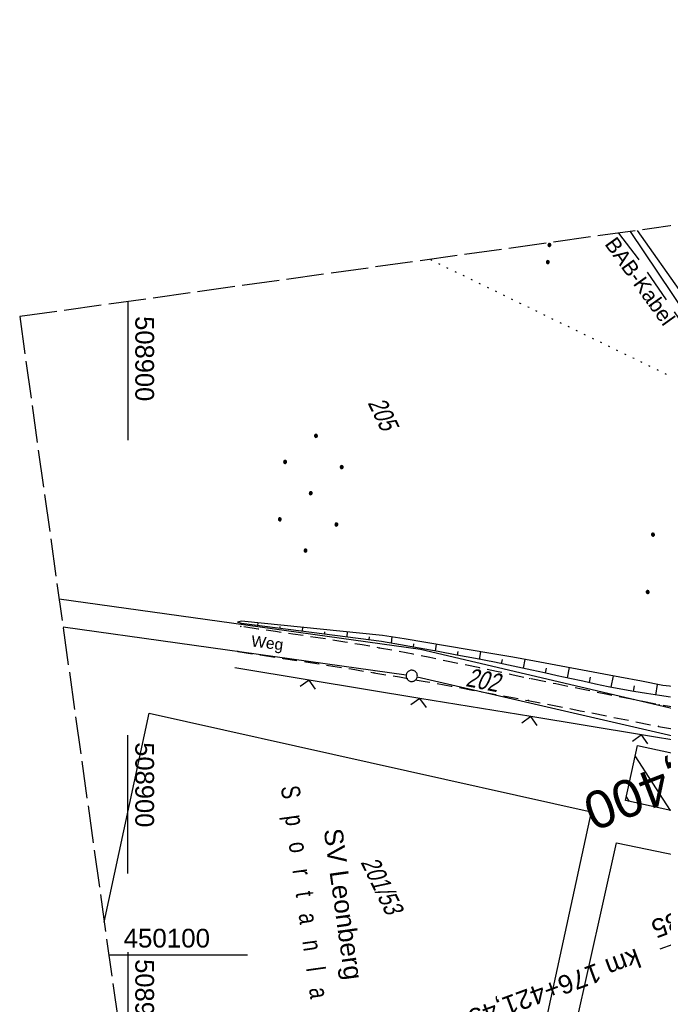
# Model space of a CAD drawing. Extents: x 508886 to 509272, y 449452 to 450225.
# Tile 36 of 45: x 508886 to 508972, y 450093 to 450225. Entities that reach past the tile are written whole.
import ezdxf
from ezdxf.enums import TextEntityAlignment as Align

# ---------------------------------------------------------------- set-up
doc = ezdxf.new("R2010")
doc.units = 0
doc.header["$LTSCALE"] = 10
doc.header["$MEASUREMENT"] = 0
for name, pattern in [('ACAD_ISO16W100', [73, 15, -6.5, 15, -6.5, 15, -7, 1, -7]), ('LT00', [0]), ('LT11', [0.3, 0.2, -0.1]), ('LT14', [0.6, 0.5, -0.1]), ('LT17', [0.15, 0.1, -0.05]), ('PUNKTX2_STR', [0.6, 0.1, -0.5])]:
    doc.linetypes.add(name, pattern=pattern)
doc.layers.get('0').update_dxf_attribs({"linetype": 'LT00'})
for name, color, linetype in [('--EK_ST-93-1', 30, 'LT17'), ('--EL_DFK_AB_L', 21, 'LT00'), ('-EL-93-1', 250, 'LT00'), ('BAB-KABEL', 220, 'ACAD_ISO16W100'), ('BAB-KABEL_TEXT', 221, 'Continuous'), ('DFK_AB_L', 21, 'LT00'), ('DFK_BEB_SCHR', 254, 'LT00'), ('DFK_BEBAUUNG', 250, 'LT00'), ('DFK_BES-NAME', 255, 'LT00'), ('DFK_FLUR_NR', 250, 'LT00'), ('DFK_GZPKT', 250, 'LT00'), ('DFK_KATASTER', 250, 'LT00'), ('DFK_NUTZUNG', 250, 'LT00'), ('DFK_NUTZUNGSGRENZE', 70, 'PUNKTX2_STR'), ('DFK_TOPO-ANL', 252, 'LT00'), ('FELDWEG_TEXT', 250, 'Continuous'), ('V122_BOESCH', 250, 'LT00'), ('V122_BOSCHUNG', 250, 'LT00'), ('V122_FELDWEG', 250, 'LT11'), ('V122_RASTER', 250, 'LT00'), ('V122_ZAUN', 40, 'LT00'), ('V123_BOESCH', 250, 'LT00'), ('V123_BOSCHUNG', 250, 'LT00'), ('V123_FELDWEG', 250, 'LT11'), ('V123_RASTER', 250, 'LT00'), ('V123_ZAUN', 40, 'LT00')]:
    doc.layers.add(name, color=color, linetype=linetype)
doc.layers.add('-BLATT_123-RAND', color=7, linetype='LT14', plot=False)
doc.styles.add('Arial', font='ARIAL.TTF')
doc.styles.add('Beschrift', font='ARIAL.TTF')
doc.styles.get("Standard").update_dxf_attribs({"font": 'ARIAL.TTF'})

# ---------------------------------------------------------------- blocks, each defined once
blk = doc.blocks.new('SYMB7010')
at = {"color": 0, "linetype": 'ByBlock'}
for points in [[(-0.031408, 0.499213), (-0.093728, 0.49134), (-0.15457, 0.475719), (-0.212975, 0.452595), (-0.268021, 0.422333), (-0.31884, 0.385411), (-0.36463, 0.342411), (-0.40467, 0.29401), (-0.438329, 0.240973), (-0.465074, 0.184136), (-0.484486, 0.124395), (-0.496256, 0.062692), (-0.5002, 0)], [(-0.5002, 0), (-0.496256, -0.062692), (-0.484486, -0.124395), (-0.465075, -0.184136), (-0.438329, -0.240973), (-0.404671, -0.29401), (-0.36463, -0.342411), (-0.31884, -0.385411), (-0.268021, -0.422333), (-0.212975, -0.452595), (-0.154571, -0.475719), (-0.093728, -0.49134), (-0.031408, -0.499213), (0.031408, -0.499213)], [(0.5002, 0), (0.496256, 0.062692), (0.484485, 0.124395), (0.465074, 0.184136), (0.438329, 0.240973), (0.40467, 0.29401), (0.36463, 0.342411), (0.31884, 0.385411), (0.268021, 0.422333), (0.212975, 0.452595), (0.15457, 0.475719), (0.093728, 0.49134), (0.031408, 0.499213), (-0.031408, 0.499213)], [(0.031408, -0.499213), (0.093728, -0.491341), (0.15457, -0.475719), (0.212975, -0.452595), (0.268021, -0.422333), (0.31884, -0.385411), (0.36463, -0.342411), (0.404671, -0.294011), (0.438329, -0.240974), (0.465075, -0.184136), (0.484486, -0.124395), (0.496256, -0.062692), (0.500201, 0)]]:
    blk.add_lwpolyline(points, dxfattribs=at)
blk = doc.blocks.new('SYMB7112')
at = {"color": 0, "linetype": 'ByBlock'}
for p, q in [((-0.13, 0.012919), (-0.13, -0.012919)), ((-0.125, -0.017105), (-0.125, 0.017105)), ((-0.12, 0.019164), (-0.12, -0.019164)), ((-0.115, -0.019796), (-0.115, 0.019796)), ((-0.11, 0.019164), (-0.11, -0.019164)), ((-0.105, -0.017105), (-0.105, 0.017105)), ((-0.1, 0.012919), (-0.1, -0.012919)), ((-0.095, -0.000126), (-0.095, 0.000146)), ((0.1, 0.012919), (0.1, -0.012919)), ((0.105, -0.017105), (0.105, 0.017105)), ((0.11, 0.019164), (0.11, -0.019164)), ((0.115, -0.019796), (0.115, 0.019796)), ((0.12, 0.019164), (0.12, -0.019164)), ((0.125, -0.017105), (0.125, 0.017105)), ((0.13, 0.012919), (0.13, -0.012919)), ((0.135, -0.000126), (0.135, 0.000146))]:
    blk.add_line(p, q, dxfattribs=at)
for points in [[(-0.095, 0), (-0.096981, 0.008678), (-0.10253, 0.015637), (-0.11055, 0.019499), (-0.11945, 0.019499), (-0.12747, 0.015637), (-0.133019, 0.008678), (-0.135, 0)], [(-0.135, 0), (-0.133019, -0.008678), (-0.12747, -0.015637), (-0.11945, -0.019499), (-0.11055, -0.019499), (-0.10253, -0.015637), (-0.096981, -0.008678), (-0.095, 0)], [(0.135, 0), (0.133019, 0.008678), (0.12747, 0.015637), (0.11945, 0.019499), (0.11055, 0.019499), (0.10253, 0.015637), (0.096981, 0.008678), (0.095, 0)], [(0.095, 0), (0.096981, -0.008678), (0.10253, -0.015637), (0.11055, -0.019499), (0.11945, -0.019499), (0.12747, -0.015637), (0.133019, -0.008678), (0.135, 0)]]:
    blk.add_lwpolyline(points, dxfattribs=at)
blk = doc.blocks.new('Ackerland7')
at = {"layer": 'DFK_NUTZUNG', "color": 0, "linetype": 'ByBlock'}
for p, q in [((-3.95, 3.63), (-3.95, 3.97)), ((-3.9, 3.99), (-3.9, 3.61)), ((-3.85, 3.6), (-3.85, 4)), ((-3.8, 3.99), (-3.8, 3.61)), ((-3.75, 3.63), (-3.75, 3.97)), ((3.75, 3.63), (3.75, 3.97)), ((3.8, 3.99), (3.8, 3.61)), ((3.85, 3.6), (3.85, 4)), ((3.9, 3.99), (3.9, 3.61)), ((3.95, 3.63), (3.95, 3.97)), ((-4, 3.93), (-4, 3.67)), ((-3.7, 3.93), (-3.7, 3.67)), ((-3.65, 3.8), (-3.65, 3.8)), ((3.7, 3.93), (3.7, 3.67)), ((4, 3.93), (4, 3.67)), ((4.05, 3.8), (4.05, 3.8)), ((-7.85, 0.13), (-7.85, -0.13)), ((-7.8, -0.17), (-7.8, 0.17)), ((-7.75, 0.19), (-7.75, -0.19)), ((-7.7, -0.2), (-7.7, 0.2)), ((-7.65, 0.19), (-7.65, -0.19)), ((-7.6, -0.17), (-7.6, 0.17)), ((-7.55, 0.13), (-7.55, -0.13)), ((-7.5, 0), (-7.5, 0)), ((-0.15, 0.13), (-0.15, -0.13)), ((-0.1, -0.17), (-0.1, 0.17)), ((-0.05, 0.19), (-0.05, -0.19)), ((0, -0.2), (0, 0.2)), ((0.05, 0.19), (0.05, -0.19)), ((0.1, -0.17), (0.1, 0.17)), ((0.15, 0.13), (0.15, -0.13)), ((0.2, 0), (0.2, 0)), ((7.55, 0.13), (7.55, -0.13)), ((7.6, -0.17), (7.6, 0.17)), ((7.65, 0.19), (7.65, -0.19)), ((7.7, -0.2), (7.7, 0.2)), ((7.75, 0.19), (7.75, -0.19)), ((7.8, -0.17), (7.8, 0.17)), ((7.85, 0.13), (7.85, -0.13)), ((7.9, 0), (7.9, 0)), ((-4, -3.67), (-4, -3.93)), ((-3.95, -3.97), (-3.95, -3.63)), ((-3.9, -3.61), (-3.9, -3.99)), ((-3.85, -4), (-3.85, -3.6)), ((-3.8, -3.61), (-3.8, -3.99)), ((-3.75, -3.97), (-3.75, -3.63)), ((-3.7, -3.67), (-3.7, -3.93)), ((-3.65, -3.8), (-3.65, -3.8)), ((3.7, -3.67), (3.7, -3.93)), ((3.75, -3.97), (3.75, -3.63)), ((3.8, -3.61), (3.8, -3.99)), ((3.85, -4), (3.85, -3.6)), ((3.9, -3.61), (3.9, -3.99)), ((3.95, -3.97), (3.95, -3.63)), ((4, -3.67), (4, -3.93)), ((4.05, -3.8), (4.05, -3.8))]:
    blk.add_line(p, q, dxfattribs=at)
for points in [[(-3.65, 3.8), (-3.67, 3.89), (-3.73, 3.96), (-3.81, 3.99), (-3.89, 3.99), (-3.97, 3.96), (-4.03, 3.89), (-4.05, 3.8), (-4.03, 3.71), (-3.97, 3.64), (-3.89, 3.6), (-3.81, 3.6), (-3.73, 3.64), (-3.67, 3.71), (-3.65, 3.8)], [(4.05, 3.8), (4.03, 3.89), (3.97, 3.96), (3.89, 3.99), (3.81, 3.99), (3.73, 3.96), (3.67, 3.89), (3.65, 3.8), (3.67, 3.71), (3.73, 3.64), (3.81, 3.61), (3.89, 3.61), (3.97, 3.64), (4.03, 3.71), (4.05, 3.8)], [(-7.5, 0), (-7.52, 0.09), (-7.58, 0.16), (-7.66, 0.19), (-7.74, 0.19), (-7.82, 0.16), (-7.88, 0.09), (-7.9, 0)], [(0.2, 0), (0.18, 0.09), (0.12, 0.16), (0.04, 0.19), (-0.04, 0.19), (-0.12, 0.16), (-0.18, 0.09), (-0.2, 0)], [(-0.2, 0), (-0.18, -0.09), (-0.12, -0.16), (-0.04, -0.19), (0.04, -0.19), (0.12, -0.16), (0.18, -0.09), (0.2, 0)], [(7.9, 0), (7.88, 0.09), (7.82, 0.16), (7.74, 0.19), (7.66, 0.19), (7.58, 0.16), (7.52, 0.09), (7.5, 0)], [(7.5, 0), (7.52, -0.09), (7.58, -0.16), (7.66, -0.19), (7.74, -0.19), (7.82, -0.16), (7.88, -0.09), (7.9, 0)], [(-7.9, 0), (-7.88, -0.09), (-7.82, -0.16), (-7.74, -0.19), (-7.66, -0.19), (-7.58, -0.16), (-7.52, -0.09), (-7.5, 0)], [(-3.65, -3.8), (-3.67, -3.71), (-3.73, -3.64), (-3.81, -3.61), (-3.89, -3.61), (-3.97, -3.64), (-4.03, -3.71), (-4.05, -3.8), (-4.03, -3.89), (-3.97, -3.96), (-3.89, -3.99), (-3.81, -3.99), (-3.73, -3.96), (-3.67, -3.89), (-3.65, -3.8)], [(4.05, -3.8), (4.03, -3.71), (3.97, -3.64), (3.89, -3.61), (3.81, -3.61), (3.73, -3.64), (3.67, -3.71), (3.65, -3.8), (3.67, -3.89), (3.73, -3.96), (3.81, -3.99), (3.89, -3.99), (3.97, -3.96), (4.03, -3.89), (4.05, -3.8)]]:
    blk.add_lwpolyline(points, dxfattribs=at)
blk = doc.blocks.new('SYMB0011')
at = {"color": 0, "linetype": 'ByBlock'}
for p, q in [((0.5, 0), (-0.5, 0)), ((0, 0.5), (0, -0.5))]:
    blk.add_line(p, q, dxfattribs=at)
blk = doc.blocks.new('SYMB0024')
at = {"color": 0, "linetype": 'ByBlock'}
for p, q in [((-0.5, 0.5), (0, 0)), ((0, 0), (0.5, 0.5))]:
    blk.add_line(p, q, dxfattribs=at)

msp = doc.modelspace()

# ---------------------------------------------------------------- linework, layer by layer
at = {"layer": '--EL_DFK_AB_L'}
msp.add_line((508987.61, 450166.19), (508967.16, 450196.71), dxfattribs=at)
at = {"layer": '-BLATT_123-RAND'}
msp.add_lwpolyline([(508885.55, 450185.32), (508987.91, 449452.43), (509272.15, 449492.13), (509169.8, 450225.01), (508885.55, 450185.32)], dxfattribs=at)
at = {"layer": '-EL-93-1'}
msp.add_line((509029.69, 450122.46), (508971.08, 450100.76), dxfattribs=at)
at = {"layer": 'BAB-KABEL', "ltscale": 0.03, "flags": 128}
msp.add_lwpolyline([(508965.57, 450196.49), (508968.17, 450193.06), (508993.1, 450156.36), (508997.12, 450135.56), (509002.82, 450109.82), (509012.65, 450072.79), (509017.45, 450054.58), (509021.52, 450039.03), (509022.25, 450035.31), (509025.67, 450025.46), (509039.27, 449995.74), (509060.83, 449981.06), (509071.35, 449941.87), (509079.37, 449903.88), (509086.81, 449866.64), (509093.49, 449826.15), (509098.83, 449789.48), (509101.31, 449770.56), (509103.6, 449753.4), (509104.75, 449737.96), (509105.13, 449731.1), (509107.05, 449705.63), (509108.32, 449670.9), (509109.2, 449644.46), (509091.88, 449639.28), (509094.03, 449616.63), (509109.57, 449611.95), (509109.31, 449593.19), (509108.93, 449567.25), (509108.56, 449549.91), (509107.92, 449539.68), (509107.54, 449523.74), (509106.02, 449504.51), (509103.03, 449469.79), (509102.87, 449468.48)], dxfattribs=at)
at = {"layer": 'DFK_AB_L'}
msp.add_line((508987.61, 450166.19), (508967.16, 450196.71), dxfattribs=at)
at = {"layer": 'DFK_BEB_SCHR'}
for p, q in [((508972.5, 450119.32), (508967.78, 450126.64)), ((508966.59, 450121.12), (508966.97, 450120.52))]:
    msp.add_line(p, q, dxfattribs=at)
at = {"layer": 'DFK_BEBAUUNG'}
msp.add_lwpolyline([(508966.48, 450120.63), (508968.08, 450128.02), (508978.4, 450125.79), (508976.78, 450118.39), (508966.48, 450120.63)], dxfattribs=at)
at = {"layer": 'DFK_KATASTER'}
for p, q in [((508890.82, 450147.61), (508939.09, 450140.88)), ((508937.19, 450137.41), (508891.35, 450143.8)), ((508939.09, 450140.88), (508998.53, 450126.92)), ((508998.85, 450123.23), (508938.66, 450137.14))]:
    msp.add_line(p, q, dxfattribs=at)
at = {"layer": 'DFK_NUTZUNGSGRENZE', "ltscale": 0.2}
msp.add_line((508983.83, 450171.84), (508940.34, 450192.97), dxfattribs=at)
at = {"layer": 'DFK_TOPO-ANL'}
for p, q in [((508896.85, 450104.4), (508902.87, 450132.32)), ((508902.87, 450132.32), (508961.91, 450119.15)), ((508961.91, 450119.15), (508939.84, 450017.61)), ((508957.78, 450081.26), (508965.28, 450115.01)), ((508965.28, 450115.01), (508991.93, 450109.38))]:
    msp.add_line(p, q, dxfattribs=at)
at = {"layer": 'V122_BOESCH'}
for points in [[(508991.68, 450133.96), (508971.46, 450136.03), (508968.61, 450136.58), (508965.75, 450137.13), (508962.89, 450137.68), (508960.04, 450138.22), (508957.18, 450138.75), (508954.31, 450139.27), (508951.42, 450139.79), (508948.52, 450140.29), (508945.62, 450140.79), (508942.72, 450141.28), (508939.82, 450141.76), (508936.92, 450142.24), (508934.02, 450142.72), (508915.18, 450144.62), (508914.66, 450144.5)], [(508972.5, 450134.48), (508971.02, 450134.67), (508969.31, 450134.93), (508967.59, 450135.21), (508965.88, 450135.53), (508964.18, 450135.86), (508962.47, 450136.22), (508960.77, 450136.58), (508959.07, 450136.96), (508957.37, 450137.33), (508955.67, 450137.71), (508953.97, 450138.08), (508951.47, 450138.61), (508948.97, 450139.12), (508946.46, 450139.61), (508943.95, 450140.09), (508941.44, 450140.55), (508938.93, 450141.01), (508936.42, 450141.47), (508933.91, 450141.92), (508915.19, 450144.33), (508914.66, 450144.5)]]:
    msp.add_lwpolyline(points, dxfattribs=at)
at = {"layer": 'V122_BOSCHUNG'}
for p, q in [((508917.36, 450144.4), (508917.33, 450144.06)), ((508920.33, 450143.89), (508920.31, 450143.67)), ((508923.33, 450143.8), (508923.28, 450143.29)), ((508926.29, 450143.2), (508926.26, 450142.9)), ((508929.3, 450143.2), (508929.24, 450142.52)), ((508932.25, 450142.51), (508932.21, 450142.14)), ((508935.28, 450142.51), (508935.16, 450141.69)), ((508938.18, 450141.59), (508938.11, 450141.16)), ((508941.2, 450141.53), (508941.06, 450140.62)), ((508944.09, 450140.56), (508944.01, 450140.08)), ((508947.13, 450140.53), (508946.95, 450139.51)), ((508949.99, 450139.48), (508949.89, 450138.93)), ((508953.04, 450139.5), (508952.83, 450138.32)), ((508955.88, 450138.33), (508955.76, 450137.69)), ((508958.95, 450138.42), (508958.69, 450137.04)), ((508961.76, 450137.13), (508961.62, 450136.4)), ((508964.85, 450137.3), (508964.55, 450135.79)), ((508970.72, 450136.17), (508970.48, 450134.75)), ((508967.65, 450135.98), (508967.5, 450135.23))]:
    msp.add_line(p, q, dxfattribs=at)
at = {"layer": 'V122_FELDWEG', "flags": 128}
for points in [[(508994, 450128.92), (508993.24, 450129.35), (508992.45, 450129.72), (508991.63, 450130.02), (508990.78, 450130.24), (508989.92, 450130.4), (508970.99, 450133.43), (508967.53, 450134.13), (508964.08, 450134.82), (508960.62, 450135.52), (508957.17, 450136.23), (508953.72, 450136.94), (508951.49, 450137.41), (508949.26, 450137.89), (508947.03, 450138.36), (508944.8, 450138.83), (508942.57, 450139.29), (508940.34, 450139.75), (508938.1, 450140.19), (508935.87, 450140.62), (508933.63, 450141.03), (508931.32, 450141.44), (508929.01, 450141.82), (508926.7, 450142.19), (508924.38, 450142.55), (508922.06, 450142.9), (508919.74, 450143.23), (508917.42, 450143.57), (508915.1, 450143.9)], [(508914.69, 450140.56), (508917.72, 450140.11), (508920.75, 450139.65), (508923.78, 450139.18), (508926.81, 450138.71), (508929.84, 450138.23), (508932.87, 450137.73), (508936.31, 450137.16), (508939.74, 450136.56), (508943.18, 450135.94), (508946.61, 450135.31), (508950.04, 450134.67), (508953.47, 450134.02), (508956.96, 450133.34), (508960.45, 450132.65), (508963.94, 450131.96), (508967.42, 450131.26), (508970.91, 450130.55), (508988.91, 450127.46), (508989.6, 450127.32), (508990.26, 450127.1), (508990.9, 450126.82), (508991.5, 450126.46), (508992.06, 450126.03)]]:
    msp.add_lwpolyline(points, dxfattribs=at)
at = {"layer": 'V122_RASTER'}
msp.add_line((508900, 450110.88), (508900, 450129.38), dxfattribs=at)
at = {"layer": 'V122_ZAUN'}
for p, q in [((508968.04, 450196.84), (508974.13, 450188.21)), ((508924.23, 450136.75), (508914.28, 450138.39)), ((508939.03, 450134.3), (508924.23, 450136.75)), ((508953.83, 450131.86), (508939.03, 450134.3)), ((508968.63, 450129.41), (508953.83, 450131.86)), ((508983.43, 450126.97), (508968.63, 450129.41))]:
    msp.add_line(p, q, dxfattribs=at)
at = {"layer": 'V123_BOESCH'}
for points in [[(508991.68, 450133.96), (508971.46, 450136.03), (508968.61, 450136.58), (508965.75, 450137.13), (508962.89, 450137.68), (508960.04, 450138.22), (508957.18, 450138.75), (508954.31, 450139.27), (508951.42, 450139.79), (508948.52, 450140.29), (508945.62, 450140.79), (508942.72, 450141.28), (508939.82, 450141.76), (508936.92, 450142.24), (508934.02, 450142.72), (508915.18, 450144.62), (508914.66, 450144.5)], [(508972.5, 450134.48), (508971.02, 450134.67), (508969.31, 450134.93), (508967.59, 450135.21), (508965.88, 450135.53), (508964.18, 450135.86), (508962.47, 450136.22), (508960.77, 450136.58), (508959.07, 450136.96), (508957.37, 450137.33), (508955.67, 450137.71), (508953.97, 450138.08), (508951.47, 450138.61), (508948.97, 450139.12), (508946.46, 450139.61), (508943.95, 450140.09), (508941.44, 450140.55), (508938.93, 450141.01), (508936.42, 450141.47), (508933.91, 450141.92), (508915.19, 450144.33), (508914.66, 450144.5)]]:
    msp.add_lwpolyline(points, dxfattribs=at)
at = {"layer": 'V123_BOSCHUNG'}
for p, q in [((508917.36, 450144.4), (508917.33, 450144.06)), ((508920.33, 450143.89), (508920.31, 450143.67)), ((508923.33, 450143.8), (508923.28, 450143.29)), ((508926.29, 450143.2), (508926.26, 450142.9)), ((508929.3, 450143.2), (508929.24, 450142.52)), ((508932.25, 450142.51), (508932.21, 450142.14)), ((508935.28, 450142.51), (508935.16, 450141.69)), ((508938.18, 450141.59), (508938.11, 450141.16)), ((508941.2, 450141.53), (508941.06, 450140.62)), ((508944.09, 450140.56), (508944.01, 450140.08)), ((508947.13, 450140.53), (508946.95, 450139.51)), ((508949.99, 450139.48), (508949.89, 450138.93)), ((508953.04, 450139.5), (508952.83, 450138.32)), ((508955.88, 450138.33), (508955.76, 450137.69)), ((508958.95, 450138.42), (508958.69, 450137.04)), ((508961.76, 450137.13), (508961.62, 450136.4)), ((508964.85, 450137.3), (508964.55, 450135.79)), ((508970.72, 450136.17), (508970.48, 450134.75)), ((508967.65, 450135.98), (508967.5, 450135.23))]:
    msp.add_line(p, q, dxfattribs=at)
at = {"layer": 'V123_FELDWEG', "flags": 128}
for points in [[(508994, 450128.92), (508993.24, 450129.35), (508992.45, 450129.72), (508991.63, 450130.02), (508990.78, 450130.24), (508989.92, 450130.4), (508970.99, 450133.43), (508967.53, 450134.13), (508964.08, 450134.82), (508960.62, 450135.52), (508957.17, 450136.23), (508953.72, 450136.94), (508951.49, 450137.41), (508949.26, 450137.89), (508947.03, 450138.36), (508944.8, 450138.83), (508942.57, 450139.29), (508940.34, 450139.75), (508938.1, 450140.19), (508935.87, 450140.62), (508933.63, 450141.03), (508931.32, 450141.44), (508929.01, 450141.82), (508926.7, 450142.19), (508924.38, 450142.55), (508922.06, 450142.9), (508919.74, 450143.23), (508917.42, 450143.57), (508915.1, 450143.9)], [(508914.69, 450140.56), (508917.72, 450140.11), (508920.75, 450139.65), (508923.78, 450139.18), (508926.81, 450138.71), (508929.84, 450138.23), (508932.87, 450137.73), (508936.31, 450137.16), (508939.74, 450136.56), (508943.18, 450135.94), (508946.61, 450135.31), (508950.04, 450134.67), (508953.47, 450134.02), (508956.96, 450133.34), (508960.45, 450132.65), (508963.94, 450131.96), (508967.42, 450131.26), (508970.91, 450130.55), (508988.91, 450127.46), (508989.6, 450127.32), (508990.26, 450127.1), (508990.9, 450126.82), (508991.5, 450126.46), (508992.06, 450126.03)]]:
    msp.add_lwpolyline(points, dxfattribs=at)
at = {"layer": 'V123_RASTER'}
for p, q in [((508900, 450187.33), (508900, 450168.83)), ((508897.47, 450100), (508915.97, 450100)), ((508900, 450100.39), (508900, 450081.89))]:
    msp.add_line(p, q, dxfattribs=at)
at = {"layer": 'V123_ZAUN'}
for p, q in [((508968.04, 450196.84), (508974.13, 450188.21)), ((508924.23, 450136.75), (508914.28, 450138.39)), ((508939.03, 450134.3), (508924.23, 450136.75)), ((508953.83, 450131.86), (508939.03, 450134.3)), ((508968.63, 450129.41), (508953.83, 450131.86)), ((508983.43, 450126.97), (508968.63, 450129.41))]:
    msp.add_line(p, q, dxfattribs=at)

# ---------------------------------------------------------------- block references
at = {"layer": 'DFK_GZPKT', "xscale": 1.500000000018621, "yscale": 1.5, "zscale": 1.5, "rotation": 264.7377099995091}
msp.add_blockref('SYMB7010', (508937.93, 450137.31), dxfattribs=at)
at = {"layer": 'DFK_NUTZUNG', "xscale": 10.00000000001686, "yscale": 10, "zscale": 10, "rotation": 264.7377100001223}
msp.add_blockref('SYMB7112', (508956.22, 450193.76), dxfattribs=at)
at = {"layer": 'DFK_NUTZUNG', "rotation": 264.7376999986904}
for p in [(508924.44, 450161.72), (508973.59, 450152)]:
    msp.add_blockref('Ackerland7', p, dxfattribs=at)
at = {"layer": 'V122_FELDWEG', "xscale": 0.1, "yscale": 0.1, "zscale": 0.1, "rotation": 295.821}
for p in [(508915.1, 450143.9), (508914.69, 450140.56), (508933.63, 450141.03), (508932.87, 450137.73), (508953.72, 450136.94), (508953.47, 450134.02), (508970.99, 450133.43), (508970.91, 450130.55)]:
    msp.add_blockref('SYMB0011', p, dxfattribs=at)
at = {"layer": 'V122_ZAUN', "xscale": 2.1, "yscale": 2.1, "zscale": 2.1, "rotation": 170.62643}
for p in [(508924.23, 450136.75), (508939.03, 450134.3), (508953.83, 450131.86), (508968.63, 450129.41)]:
    msp.add_blockref('SYMB0024', p, dxfattribs=at)
at = {"layer": 'V123_FELDWEG', "xscale": 0.09999999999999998, "yscale": 0.1, "zscale": 0.1, "rotation": 277.95061}
for p in [(508915.1, 450143.9), (508914.69, 450140.56), (508933.63, 450141.03), (508932.87, 450137.73), (508953.72, 450136.94), (508953.47, 450134.02), (508970.99, 450133.43), (508970.91, 450130.55)]:
    msp.add_blockref('SYMB0011', p, dxfattribs=at)
at = {"layer": 'V123_ZAUN', "xscale": 2.1, "yscale": 2.1, "zscale": 2.1, "rotation": 170.62599}
for p in [(508924.23, 450136.75), (508939.03, 450134.3), (508953.83, 450131.86), (508968.63, 450129.41)]:
    msp.add_blockref('SYMB0024', p, dxfattribs=at)

# ---------------------------------------------------------------- texts
at = {"layer": '--EK_ST-93-1', "style": 'Beschrift'}
msp.add_text('176,400', height=5, rotation=-158.8927, dxfattribs=at).set_placement((508984.86, 450127.93), align=Align.MIDDLE_LEFT)
at = {"layer": '-EL-93-1', "style": 'Arial'}
msp.add_text('A=799,635', height=2.5, rotation=200.31, dxfattribs=at).set_placement((508970.56, 450102.17), align=Align.TOP_RIGHT)
msp.add_text('   km 176+421,450', height=2.5, rotation=200.31, dxfattribs=at).set_placement((508971.08, 450100.76), align=Align.MIDDLE_LEFT)
at = {"layer": 'BAB-KABEL_TEXT', "insert": (508967.59, 450189.45), "char_height": 2, "attachment_point": 8, "rotation": 305.6767, "style": 'Beschrift'}
msp.add_mtext('BAB-Kabel', dxfattribs=at)
at = {"layer": 'DFK_BES-NAME', "width": 0.75}
msp.add_text('S   p   o   r   t   a   n   l   a   g   e', height=2.5, rotation=277.9506, dxfattribs=at).set_placement((508920.43, 450122.46))
at = {"layer": 'DFK_BES-NAME'}
msp.add_text('SV Leonberg', height=2.5, rotation=277.9506, dxfattribs=at).set_placement((508926.16, 450116.73))
at = {"layer": 'DFK_FLUR_NR', "oblique": 13.754, "width": 0.75}
for s, rotation, p in [('205', 295.821, (508932, 450173.81)), ('202', 348.9423, (508945.04, 450135.96)), ('201/53', 295.821, (508931.06, 450112.41))]:
    msp.add_text(s, height=2.5, rotation=rotation, dxfattribs=at).set_placement(p)
at = {"layer": 'FELDWEG_TEXT', "insert": (508916.35, 450140.81), "char_height": 1.5, "attachment_point": 7, "rotation": 352.6959, "style": 'Beschrift'}
msp.add_mtext('Weg', dxfattribs=at)
at = {"layer": 'V122_RASTER', "width": 0.976}
msp.add_text(' 508900', height=2.5, rotation=-89.9996, dxfattribs=at).set_placement((508901, 450129.38))
at = {"layer": 'V123_RASTER'}
for s, rotation, width, p in [(' 508900', -89.999, 0.976, (508901, 450186.33)), (' 450100', 0.001, 0.991, (508898.47, 450101)), (' 508900', -89.999, 0.976, (508901, 450100.39))]:
    msp.add_text(s, height=2.5, rotation=rotation, dxfattribs=dict(at, width=width)).set_placement(p)

doc.saveas('drawing.dxf')
